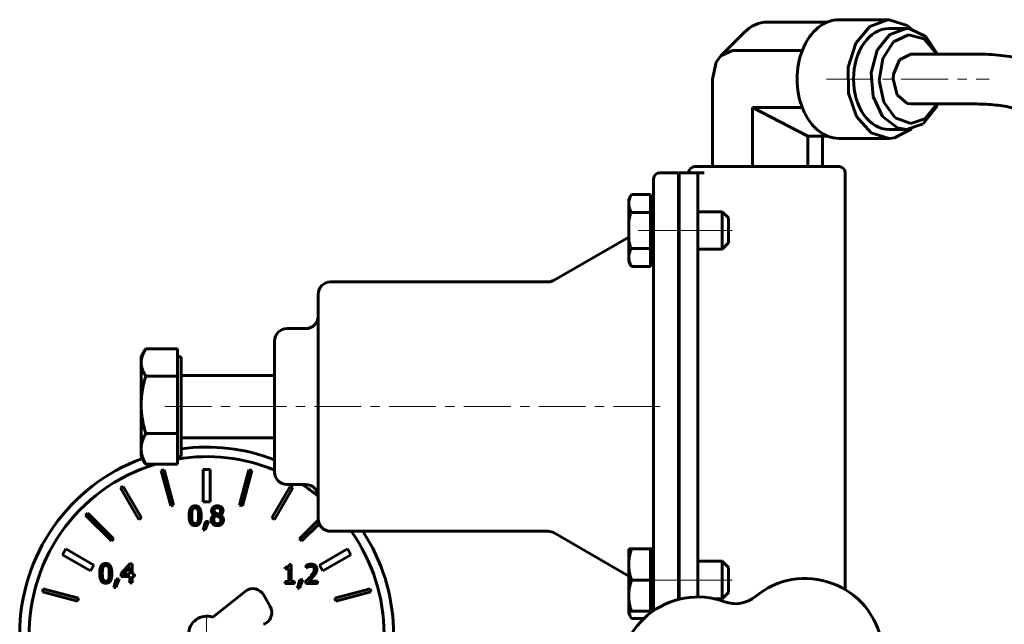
# Model space of a CAD drawing. Header units: millimetres. Extents: x -146 to 146, y -192 to 190.
# Tile 3 of 4: x -120 to 38, y 93 to 190. Entities that reach past the tile are written whole.
import ezdxf

# ---------------------------------------------------------------- set-up
doc = ezdxf.new("R2010")
doc.units = ezdxf.units.MM
for name, pattern in [('K5LT-1', [0]), ('K5LT_AXLED', [12, 7.5, -1.5, 1.5, -1.5]), ('K5LT_BASIC', [0])]:
    doc.linetypes.add(name, pattern=pattern)
doc.layers.add('Системный слой (1)', color=7, linetype='Continuous', true_color=0x6c6c6c)

# ---------------------------------------------------------------- blocks, each defined once
blk = doc.blocks.new('U3')
at = {"layer": 'Системный слой (1)', "color": 143, "linetype": 'K5LT_BASIC', "lineweight": 60, "true_color": 0x33acca}
for p, q in [((-22.25, 95.12), (-22.16, 94.72)), ((-22.16, 94.72), (-22.01, 94.32)), ((-22.01, 94.32), (-21.81, 93.93))]:
    blk.add_line(p, q, dxfattribs=at)
blk = doc.blocks.new('U11')
at = {"layer": 'Системный слой (1)', "color": 143, "linetype": 'K5LT_BASIC', "lineweight": 60, "true_color": 0x33acca}
for p, q in [((21.2, 183.56), (20.22, 181.27)), ((22.99, 184.47), (21.2, 183.56)), ((20.22, 181.27), (20.16, 180.47)), ((20.16, 180.47), (20.8, 177.94)), ((20.8, 177.94), (22.42, 176.55)), ((22.42, 176.55), (22.99, 176.47))]:
    blk.add_line(p, q, dxfattribs=at)
blk = doc.blocks.new('U12')
at = {"layer": 'Системный слой (1)', "color": 143, "linetype": 'K5LT_BASIC', "lineweight": 60, "true_color": 0x33acca}
for p, q in [((16.43, 188.91), (19.3, 189.98)), ((19.3, 189.98), (19.54, 189.99)), ((19.54, 189.99), (22.43, 189.07)), ((14.17, 186.21), (16.43, 188.91)), ((22.43, 189.07), (23.2, 188.47)), ((12.95, 182.39), (14.17, 186.21)), ((13, 178.2), (12.95, 182.39)), ((14.32, 174.45), (13, 178.2)), ((16.65, 171.86), (14.32, 174.45)), ((23.2, 172.47), (20.41, 171.02)), ((19.54, 170.94), (16.65, 171.86)), ((20.41, 171.02), (19.54, 170.94))]:
    blk.add_line(p, q, dxfattribs=at)
blk = doc.blocks.new('U13')
at = {"layer": 'Системный слой (1)', "color": 143, "linetype": 'K5LT_BASIC', "lineweight": 60, "true_color": 0x33acca}
for p, q in [((20.22, 186.44), (22.65, 187.59)), ((22.65, 187.59), (25.16, 186.92)), ((25.16, 186.92), (27.12, 184.58)), ((18.5, 183.75), (20.22, 186.44)), ((17.94, 180.22), (18.5, 183.75)), ((27.12, 184.58), (27.17, 184.47)), ((18.67, 176.75), (17.94, 180.22)), ((20.51, 174.24), (18.67, 176.75)), ((27.17, 176.47), (25.25, 174.08)), ((22.99, 173.32), (20.51, 174.24)), ((25.25, 174.08), (22.99, 173.32))]:
    blk.add_line(p, q, dxfattribs=at)
blk = doc.blocks.new('U14')
at = {"layer": 'Системный слой (1)', "color": 143, "linetype": 'K5LT_BASIC', "lineweight": 60, "true_color": 0x33acca}
for p, q in [((-7.47, 184.2), (-5.6, 185.04)), ((-8.2, 183.2), (-7.47, 184.2)), ((-8.84, 180.47), (-8.2, 183.2))]:
    blk.add_line(p, q, dxfattribs=at)
blk = doc.blocks.new('U15')
at = {"layer": 'Системный слой (1)', "color": 143, "linetype": 'K5LT_BASIC', "lineweight": 60, "true_color": 0x33acca}
for p, q in [((22.32, 188.56), (19.67, 187.64)), ((22.84, 188.53), (22.32, 188.56)), ((25.42, 187.27), (22.84, 188.53)), ((19.67, 187.64), (17.62, 185.09)), ((27.29, 184.47), (25.42, 187.27)), ((17.62, 185.09), (16.64, 181.49)), ((16.64, 181.49), (16.95, 177.66)), ((16.95, 177.66), (18.47, 174.46)), ((24.97, 173.29), (27.01, 175.84)), ((27.01, 175.84), (27.29, 176.47)), ((18.47, 174.46), (20.87, 172.63)), ((20.87, 172.63), (22.32, 172.37)), ((22.32, 172.37), (24.97, 173.29))]:
    blk.add_line(p, q, dxfattribs=at)
blk = doc.blocks.new('U32')
at = {"layer": 'Системный слой (1)', "color": 143, "linetype": 'K5LT_BASIC', "lineweight": 60, "true_color": 0x33acca}
for p, q in [((-94.1, 135.94), (-94.1, 119.95)), ((-94.1, 119.95), (-94.1, 119.94))]:
    blk.add_line(p, q, dxfattribs=at)
blk = doc.blocks.new('U33')
at = {"layer": 'Системный слой (1)', "color": 143, "linetype": 'K5LT_BASIC', "lineweight": 60, "true_color": 0x33acca}
for p, q in [((-100.23, 136.31), (-100.43, 135.65)), ((-99.89, 137), (-100.23, 136.31)), ((-99.85, 137.06), (-99.89, 137)), ((-99.82, 137.12), (-99.85, 137.06)), ((-99.78, 137.18), (-99.82, 137.12)), ((-100.43, 135.65), (-100.5, 135.01))]:
    blk.add_line(p, q, dxfattribs=at)
blk = doc.blocks.new('U46')
at = {"layer": 'Системный слой (1)', "color": 143, "linetype": 'K5LT_BASIC', "lineweight": 60, "true_color": 0x33acca}
for start, end in [(106.68627, 260.727033), (67.484601, 99.501878), (51.048256, 57.467811), (0, 35.424101), (328.201678, 0), (282.410246, 298.571835)]:
    blk.add_arc((-90, 91.4444), 28.4667, start, end, dxfattribs=at)
blk = doc.blocks.new('U48')
at = {"layer": 'Системный слой (1)', "color": 143, "linetype": 'K5LT_BASIC', "lineweight": 60, "true_color": 0x33acca}
for start, end in [(68.693283, 97.853437), (110.101011, 180), (330, 33.367013), (180, 260.703804), (280.301899, 303.55731)]:
    blk.add_arc((-90, 91.4444), 30, start, end, dxfattribs=at)
blk = doc.blocks.new('U59')
at = {"layer": 'Системный слой (1)', "color": 30, "linetype": 'K5LT_AXLED', "lineweight": 18, "true_color": 0xff8000}
for q in [(-90, 94.46), (-93.02, 91.44), (-86.98, 91.44), (-90, 88.43)]:
    blk.add_line((-90, 91.44), q, dxfattribs=at)

msp = doc.modelspace()

# ---------------------------------------------------------------- linework, layer by layer
at = {"layer": 'Системный слой (1)', "color": 143, "linetype": 'K5LT_BASIC', "lineweight": 60, "true_color": 0x33acca}
for p, q in [((11.49, 189.99), (19.54, 189.99)), ((9.63, 189.62), (0, 189.62)), ((19.54, 188.56), (22.32, 188.56)), ((-3.74, 187.94), (-7.47, 184.2)), ((5.59, 185.04), (-5.6, 185.04)), ((22.99, 184.47), (33.6, 184.47)), ((-8.84, 166.44), (-8.84, 180.47)), ((5.59, 175.89), (-2.37, 175.89)), ((6.47, 171.31), (-2.37, 175.89)), ((-2.37, 166.44), (-2.37, 175.89)), ((22.99, 176.47), (33.6, 176.47)), ((19.54, 172.37), (22.32, 172.37)), ((6.47, 166.44), (6.47, 171.31)), ((9.63, 171.31), (6.47, 171.31)), ((8.84, 166.44), (8.84, 171.31)), ((11.49, 170.94), (19.54, 170.94)), ((0, 166.44), (-11.66, 166.44)), ((11.5, 166.44), (0, 166.44)), ((-18.26, 164.44), (-18.26, 155.44)), ((-14.26, 165.44), (-17.26, 165.44)), ((-14.26, 155.44), (-14.26, 165.44)), ((-14.16, 165.44), (-14.16, 155.44)), ((-14.16, 165.44), (-11.16, 165.44)), ((-10.16, 165.44), (-11.16, 165.44)), ((-11.16, 165.44), (-11.16, 155.44)), ((12.5, 98.57), (12.5, 165.44)), ((-21.81, 161.96), (-22.26, 161.19)), ((-22.26, 161.19), (-22.26, 160.52)), ((-18.76, 161.96), (-21.81, 161.96)), ((-18.76, 161.96), (-18.76, 160.52)), ((-18.26, 161.19), (-18.76, 161.19)), ((-22.26, 160.52), (-22.26, 156.19)), ((-18.76, 160.52), (-18.76, 159.07)), ((-18.76, 159.07), (-21.81, 159.07)), ((-18.76, 159.07), (-18.76, 156.19)), ((-14.26, 159.19), (-14.16, 159.19)), ((-11.16, 159.19), (-7.26, 159.19)), ((-7.26, 159.19), (-6.26, 158.19)), ((-7.26, 159.19), (-7.26, 153.19)), ((-6.26, 158.19), (-6.26, 154.19)), ((-34.25, 148.21), (-22.26, 155.13)), ((-22.26, 156.19), (-22.26, 151.86)), ((-18.76, 156.19), (-18.76, 153.3)), ((-18.26, 155.44), (-18.26, 100.44)), ((-14.26, 100.44), (-14.26, 155.44)), ((-14.16, 155.44), (-14.16, 100.44)), ((-11.16, 155.44), (-11.16, 100.44)), ((-18.76, 153.3), (-21.81, 153.3)), ((-18.76, 153.3), (-18.76, 151.86)), ((-7.26, 153.19), (-6.26, 154.19)), ((-22.26, 151.86), (-22.26, 151.19)), ((-18.76, 151.86), (-18.76, 150.41)), ((-14.26, 153.19), (-14.16, 153.19)), ((-11.16, 153.19), (-7.26, 153.19)), ((-21.81, 150.41), (-22.26, 151.19)), ((-18.76, 150.41), (-21.81, 150.41)), ((-18.26, 151.19), (-18.76, 151.19)), ((-35.25, 147.94), (-70.1, 147.94)), ((-72.1, 145.94), (-72.1, 109.94)), ((-74.1, 140.44), (-77.1, 140.44)), ((-79.1, 138.44), (-79.1, 117.44)), ((-100.5, 135.94), (-99.89, 137.01)), ((-100.5, 135.01), (-100.5, 135.94)), ((-94.7, 137.18), (-99.78, 137.18)), ((-94.7, 137.18), (-94.7, 135.01)), ((-94.7, 135.94), (-94.1, 135.94)), ((-100.5, 128.22), (-100.5, 135.01)), ((-94.7, 135.01), (-94.7, 132.84)), ((-94.7, 132.84), (-99.78, 132.84)), ((-94.7, 132.84), (-94.7, 128.22)), ((-94.1, 132.94), (-79.1, 132.94)), ((-100.5, 121.16), (-100.5, 128.22)), ((-94.7, 128.22), (-94.7, 123.61)), ((-94.7, 123.61), (-99.78, 123.61)), ((-94.7, 123.61), (-94.7, 121.16)), ((-94.1, 122.94), (-79.1, 122.94)), ((-100.5, 119.94), (-100.5, 121.16)), ((-94.7, 121.16), (-94.7, 118.71)), ((-100.5, 119.94), (-99.89, 118.88)), ((-94.7, 118.71), (-99.78, 118.71)), ((-94.7, 119.94), (-94.1, 119.94)), ((-96.8, 117.79), (-97.28, 117.66)), ((-97.28, 117.66), (-95.77, 112.02)), ((-95.29, 112.15), (-96.8, 117.79)), ((-90.55, 117.85), (-90.55, 112.65)), ((-89.45, 117.85), (-90.55, 117.85)), ((-89.45, 112.65), (-89.45, 117.85)), ((-83.2, 117.79), (-84.71, 112.15)), ((-84.23, 112.02), (-82.72, 117.66)), ((-82.72, 117.66), (-83.2, 117.79)), ((-74.1, 115.44), (-77.1, 115.44)), ((-103.39, 115.13), (-103.82, 114.88)), ((-103.82, 114.88), (-100.9, 109.83)), ((-100.47, 110.08), (-103.39, 115.13)), ((-76.61, 115.13), (-79.53, 110.08)), ((-79.1, 109.83), (-76.18, 114.88)), ((-76.18, 114.88), (-76.61, 115.13)), ((-90.55, 112.65), (-89.45, 112.65)), ((-109.06, 110.86), (-109.42, 110.51)), ((-104.93, 106.73), (-109.06, 110.86)), ((-95.77, 112.02), (-95.29, 112.15)), ((-88.07, 110.63), (-88.5, 110.82)), ((-84.71, 112.15), (-84.23, 112.02)), ((-109.42, 110.51), (-105.29, 106.38)), ((-100.9, 109.83), (-100.47, 110.08)), ((-90.19, 109.49), (-90.55, 108.15)), ((-90.25, 108.15), (-89.68, 109.49)), ((-89.68, 109.49), (-90.19, 109.49)), ((-88.76, 110.55), (-88.76, 110.53)), ((-87.83, 110.52), (-87.83, 110.53)), ((-79.53, 110.08), (-79.1, 109.83)), ((-72.09, 109.71), (-75.07, 106.73)), ((-74.71, 106.38), (-71.94, 109.15)), ((-90.55, 108.15), (-90.25, 108.15)), ((-35.25, 107.94), (-70.1, 107.94)), ((-34.25, 107.68), (-22.26, 100.75)), ((-105.29, 106.38), (-104.93, 106.73)), ((-75.07, 106.73), (-74.71, 106.38)), ((-112.59, 105.12), (-113.14, 104.17)), ((-108.09, 102.52), (-112.59, 105.12)), ((-67.41, 105.12), (-71.91, 102.52)), ((-66.86, 104.17), (-67.41, 105.12)), ((-22.26, 105.12), (-21.81, 105.12)), ((-22.26, 105.12), (-22.26, 102.62)), ((-18.76, 105.12), (-21.81, 105.12)), ((-18.26, 105.12), (-18.76, 105.12)), ((-18.76, 105.12), (-18.76, 102.62)), ((-113.14, 104.17), (-108.64, 101.57)), ((-71.36, 101.57), (-66.86, 104.17)), ((-14.26, 103.12), (-14.16, 103.12)), ((-11.16, 103.12), (-7.26, 103.12)), ((-7.26, 103.12), (-6.26, 102.12)), ((-7.26, 103.12), (-7.26, 97.12)), ((-108.64, 101.57), (-108.09, 102.52)), ((-102.32, 102.71), (-103.69, 101.14)), ((-103.69, 101.14), (-103.69, 100.71)), ((-103.37, 101.04), (-102.34, 102.23)), ((-102.34, 102.23), (-102.34, 101.04)), ((-101.95, 102.71), (-102.32, 102.71)), ((-101.95, 101.04), (-101.95, 102.71)), ((-77.38, 102.19), (-77.38, 101.91)), ((-77.38, 101.91), (-76.83, 101.91)), ((-76.83, 101.91), (-76.83, 99.86)), ((-76.44, 102.61), (-76.75, 102.61)), ((-76.44, 99.86), (-76.44, 102.61)), ((-74, 102.48), (-74, 102.05)), ((-74, 102.05), (-73.98, 102.05)), ((-73.98, 102.05), (-73.68, 102.22)), ((-71.91, 102.52), (-71.36, 101.57)), ((-22.26, 102.62), (-22.26, 97.62)), ((-18.76, 102.62), (-18.76, 100.12)), ((-6.26, 102.12), (-6.26, 98.12)), ((-104.53, 100.24), (-104.89, 98.9)), ((-104.59, 98.9), (-104.02, 100.24)), ((-104.02, 100.24), (-104.53, 100.24)), ((-103.69, 100.71), (-102.34, 100.71)), ((-102.34, 101.04), (-103.37, 101.04)), ((-102.34, 100.71), (-102.34, 99.66)), ((-102.34, 99.66), (-101.95, 99.66)), ((-101.59, 101.04), (-101.95, 101.04)), ((-101.95, 100.71), (-101.59, 100.71)), ((-101.95, 99.66), (-101.95, 100.71)), ((-101.59, 100.71), (-101.59, 101.04)), ((-77.38, 99.86), (-77.38, 99.55)), ((-76.83, 99.86), (-77.38, 99.86)), ((-77.38, 99.55), (-75.9, 99.55)), ((-75.9, 99.86), (-76.44, 99.86)), ((-75.9, 99.55), (-75.9, 99.86)), ((-75.05, 100.14), (-75.41, 98.79)), ((-75.11, 98.79), (-74.54, 100.14)), ((-74.54, 100.14), (-75.05, 100.14)), ((-74.07, 99.98), (-74.07, 99.55)), ((-74.07, 99.55), (-72.19, 99.55)), ((-73.68, 99.91), (-72.88, 100.7)), ((-72.19, 99.91), (-73.68, 99.91)), ((-72.19, 99.55), (-72.19, 99.91)), ((-18.76, 100.12), (-21.81, 100.12)), ((-18.76, 100.12), (-18.76, 97.62)), ((-18.26, 100.44), (-18.26, 95.21)), ((-14.26, 97.02), (-14.26, 100.44)), ((-14.16, 100.44), (-14.16, 97.04)), ((-11.16, 100.44), (-11.16, 97.4)), ((-116.22, 98.73), (-116.35, 98.25)), ((-116.35, 98.25), (-110.71, 96.73)), ((-110.58, 97.22), (-116.22, 98.73)), ((-104.89, 98.9), (-104.59, 98.9)), ((-83.81, 98.3), (-89.01, 94.15)), ((-75.41, 98.79), (-75.11, 98.79)), ((-63.78, 98.73), (-69.42, 97.22)), ((-69.29, 96.73), (-63.65, 98.25)), ((-63.65, 98.25), (-63.78, 98.73)), ((-7.26, 97.12), (-6.26, 98.12)), ((-110.71, 96.73), (-110.58, 97.22)), ((-79.79, 95.88), (-80.81, 97.71)), ((-69.42, 97.22), (-69.29, 96.73)), ((-22.26, 97.62), (-22.26, 95.12)), ((-18.76, 97.62), (-18.76, 95.12)), ((-14.26, 97.12), (-14.16, 97.12)), ((-8.58, 97.12), (-7.26, 97.12)), ((-22.26, 95.12), (-22.26, 94.7)), ((-21.81, 95.12), (-22.26, 95.12)), ((-18.76, 95.12), (-21.81, 95.12)), ((-18.76, 95.12), (-18.76, 94.85)), ((-18.38, 95.12), (-18.76, 95.12)), ((-21.81, 93.93), (-22.26, 94.7)), ((-19.83, 93.93), (-21.81, 93.93))]:
    msp.add_line(p, q, dxfattribs=at)
at = {"layer": 'Системный слой (1)', "color": 30, "linetype": 'K5LT_AXLED', "lineweight": 18, "true_color": 0xff8000}
for p, q in [((9.49, 180.47), (35.6, 180.47)), ((-20.76, 156.19), (-16.26, 156.19)), ((-16.26, 156.19), (-12.16, 156.19)), ((-13.16, 156.19), (-4.26, 156.19)), ((-96.7, 127.94), (-16.26, 127.94)), ((-20.76, 100.12), (-16.26, 100.12)), ((-16.26, 100.12), (-12.16, 100.12)), ((-13.16, 100.12), (-4.26, 100.12))]:
    msp.add_line(p, q, dxfattribs=at)
at = {"layer": 'Системный слой (1)', "color": 143, "linetype": 'K5LT_BASIC', "lineweight": 60, "true_color": 0x33acca}
for centre, radius, start, end in [((-11.66, 165.44), 1, 90, 180), ((11.5, 165.44), 1, 0, 90), ((-17.26, 164.44), 1, 90, 180), ((-70.1, 145.94), 2, 90, 180), ((-35.25, 149.94), 2, 270, 300), ((-74.1, 142.44), 2, 270, 0), ((-77.1, 138.44), 2, 90, 180), ((-77.1, 117.44), 2, 180, 270), ((-74.1, 113.44), 2, 0, 90), ((-70.1, 109.94), 2, 180, 270), ((-35.25, 105.94), 2, 60, 90), ((6.06, 87.86), 12.5, 9.7518, 129.7518), ((-82.56, 96.74), 2, 29.0285, 128.5958), ((-11.19, 84.9), 12.5, 69.7518, 189.7518), ((-5.13, 101.32), 5, 249.7518, 309.7518), ((-81.54, 94.91), 2, 289.0603, 29.0285), ((-90, 91.44), 2.88, 69.8338, 182.2432)]:
    msp.add_arc(centre, radius, start, end, dxfattribs=at)
for centre, major_axis, start_param, end_param in [((11.49, 180.47), (0, 9.52), 0, 3.141593), ((0, 180.47), (0, -9.15), 3.141593, 3.757072), ((19.54, 180.47), (0, -8.1), 3.141593, 6.283185)]:
    msp.add_ellipse(centre, major_axis=major_axis, ratio=0.707107, start_param=start_param, end_param=end_param, dxfattribs=at)
for points, knots in [([(33.6, 184.47), (34.91, 184.47), (36.19, 184.4), (38.74, 184.12), (40, 183.91), (42.48, 183.36), (43.7, 183.01), (46.06, 182.19), (47.21, 181.72), (49.2, 180.77), (50.04, 180.32), (52.06, 179.15), (53.23, 178.38), (55.57, 176.64), (56.74, 175.66), (58.95, 173.61), (60, 172.54), (62.27, 169.99), (63.48, 168.47), (66.04, 164.93), (67.36, 162.87), (69.88, 158.49), (71.08, 156.17), (73.21, 151.6), (74.16, 149.36), (75.96, 144.77), (76.8, 142.43), (78.39, 137.68), (79.13, 135.26), (80.52, 130.38), (81.17, 127.91), (82.18, 123.83), (82.57, 122.22), (83.03, 120.1), (83.15, 119.6), (83.71, 116.9), (84.17, 114.7), (84.64, 112.38), (84.66, 112.26), (84.76, 111.78), (84.82, 111.42), (85.81, 106.2), (86.62, 101.27), (87.49, 95.33), (87.63, 94.3), (87.97, 91.84), (88.16, 90.39), (88.44, 88.26), (88.53, 87.57), (89.39, 80.55), (90.06, 74.12), (90.75, 66.15), (90.88, 64.57), (91.05, 62.49), (91.1, 61.98), (91.19, 60.54), (91.28, 59.62), (91.57, 55.36), (91.82, 52.03), (92.39, 42.21), (92.72, 35.69), (92.98, 29), (93, 28.8), (93.32, 12.77), (93.86, -3.07), (93.98, -23.21), (93.99, -27.54), (94, -33.9), (94, -35.92), (94, -40.77), (94, -43.6), (94, -46.77), (94, -47.13), (94, -47.48)], [0, 0, 0, 0, 0.517664, 0.517664, 1.029625, 1.029625, 1.525738, 1.525738, 2.005317, 2.005317, 2.371691, 2.371691, 2.89868, 2.89868, 3.451697, 3.451697, 3.989569, 3.989569, 4.670726, 4.670726, 5.494297, 5.494297, 6.34933, 6.34933, 7.139444, 7.139444, 7.929557, 7.929557, 8.719671, 8.719671, 9.509785, 9.509785, 10.023194, 10.023194, 10.181189, 10.181189, 10.872996, 10.872996, 10.910048, 10.910048, 11.022886, 11.022886, 12.535987, 12.535987, 12.851586, 12.851586, 13.294334, 13.294334, 13.505492, 13.505492, 15.4445, 15.4445, 15.923722, 15.923722, 16.078482, 16.078482, 16.358649, 16.358649, 17.365246, 17.365246, 19.322518, 19.322518, 19.383887, 19.383887, 24.135838, 24.135838, 25.438653, 25.438653, 26.045648, 26.045648, 26.894823, 26.894823, 26.998403, 26.998403, 26.998403, 26.998403]), ([(33.6, 176.47), (34.62, 176.47), (35.62, 176.41), (37.57, 176.2), (38.53, 176.04), (40.43, 175.62), (41.37, 175.35), (43.19, 174.72), (44.07, 174.35), (45.82, 173.52), (46.69, 173.04), (47.8, 172.35), (48.05, 172.19), (49.25, 171.39), (50.18, 170.69), (52.09, 169.1), (53.05, 168.19), (55.02, 166.14), (56.01, 164.99), (58.13, 162.28), (59.24, 160.7), (61.48, 157.12), (62.61, 155.12), (64.71, 150.96), (65.7, 148.81), (67.51, 144.49), (68.34, 142.32), (69.9, 137.9), (70.63, 135.66), (72.02, 131.08), (72.67, 128.75), (74.04, 123.51), (74.71, 120.58), (75.51, 117.12), (75.62, 116.6), (75.96, 114.96), (76.2, 113.84), (77.35, 108.1), (78.17, 103.37), (79.2, 96.72), (79.49, 94.78), (80.03, 90.88), (80.29, 88.92), (80.61, 86.37), (80.69, 85.78), (80.92, 83.84), (81.08, 82.5), (81.88, 75.42), (82.36, 69.63), (82.97, 63.34), (83, 62.8), (83.16, 61.07), (83.23, 59.88), (83.35, 58.3), (83.38, 57.9), (83.62, 54.58), (83.82, 51.64), (84.2, 45.36), (84.39, 42.01), (85.17, 26.14), (85.53, 13.52), (85.77, -0.93), (85.8, -2.84), (85.86, -7.82), (85.89, -10.9), (85.94, -16.61), (85.95, -19.22), (85.98, -24.06), (85.98, -26.29), (85.99, -29.64), (85.99, -30.76), (86, -32.67), (86, -33.45), (86, -35.47), (86, -36.71), (86, -38.33), (86, -38.72), (86, -40.49), (86, -41.87), (86, -44.64), (86, -46.03), (86, -47.43), (86, -47.46), (86, -47.48)], [0, 0, 0, 0, 0.471299, 0.471299, 0.937837, 0.937837, 1.394544, 1.394544, 1.828753, 1.828753, 2.269764, 2.269764, 2.404242, 2.404242, 2.89691, 2.89691, 3.426669, 3.426669, 4.019624, 4.019624, 4.732147, 4.732147, 5.53909, 5.53909, 6.346032, 6.346032, 7.125801, 7.125801, 7.90557, 7.90557, 8.685339, 8.685339, 9.655999, 9.655999, 9.828507, 9.828507, 10.195602, 10.195602, 11.705865, 11.705865, 12.327341, 12.327341, 12.954576, 12.954576, 13.142857, 13.142857, 13.570291, 13.570291, 15.386411, 15.386411, 15.556111, 15.556111, 15.931433, 15.931433, 16.056193, 16.056193, 16.979084, 16.979084, 18.02281, 18.02281, 21.956043, 21.956043, 22.55421, 22.55421, 23.512683, 23.512683, 24.330069, 24.330069, 25.027137, 25.027137, 25.376094, 25.376094, 25.621596, 25.621596, 26.007541, 26.007541, 26.128551, 26.128551, 26.560883, 26.560883, 26.993214, 26.993214, 26.998339, 26.998339, 26.998339, 26.998339]), ([(-21.81, 161.96), (-21.87, 161.86), (-21.96, 161.69), (-22.06, 161.46), (-22.14, 161.27), (-22.19, 161.09), (-22.23, 160.88), (-22.25, 160.7), (-22.26, 160.56), (-22.26, 160.52)], [0, 0, 0, 0, 2.192924, 3.518258, 4.904265, 6.184645, 7.247847, 9.058584, 10, 10, 10, 10]), ([(-22.26, 160.52), (-22.26, 160.43), (-22.25, 160.26), (-22.2, 160), (-22.14, 159.77), (-22.02, 159.46), (-21.91, 159.24), (-21.81, 159.07)], [0, 0, 0, 0, 1.447402, 2.799721, 4.280074, 5.188369, 8, 8, 8, 8]), ([(-21.81, 153.3), (-21.87, 153.2), (-21.96, 153.03), (-22.06, 152.8), (-22.14, 152.61), (-22.19, 152.42), (-22.23, 152.22), (-22.25, 152.04), (-22.26, 151.9), (-22.26, 151.86)], [0, 0, 0, 0, 2.192924, 3.518258, 4.904265, 6.184645, 7.247847, 9.058584, 10, 10, 10, 10]), ([(-22.26, 151.86), (-22.26, 151.77), (-22.25, 151.6), (-22.2, 151.34), (-22.14, 151.11), (-22.02, 150.8), (-21.91, 150.58), (-21.81, 150.41)], [0, 0, 0, 0, 1.447402, 2.799721, 4.280074, 5.188369, 8, 8, 8, 8]), ([(-21.81, 105.12), (-21.87, 104.95), (-21.96, 104.66), (-22.06, 104.25), (-22.14, 103.92), (-22.19, 103.61), (-22.23, 103.26), (-22.25, 102.94), (-22.26, 102.7), (-22.26, 102.62)], [0, 0, 0, 0, 2.192924, 3.518258, 4.904265, 6.184645, 7.247847, 9.058584, 10, 10, 10, 10]), ([(-22.26, 102.62), (-22.26, 102.47), (-22.25, 102.17), (-22.2, 101.72), (-22.14, 101.33), (-22.02, 100.79), (-21.91, 100.41), (-21.81, 100.12)], [0, 0, 0, 0, 1.447402, 2.799721, 4.280074, 5.188369, 8, 8, 8, 8]), ([(-21.81, 100.12), (-21.87, 99.95), (-21.96, 99.66), (-22.06, 99.25), (-22.14, 98.92), (-22.19, 98.61), (-22.23, 98.26), (-22.25, 97.94), (-22.26, 97.7), (-22.26, 97.62)], [0, 0, 0, 0, 2.192924, 3.518258, 4.904265, 6.184645, 7.247847, 9.058584, 10, 10, 10, 10]), ([(-22.26, 97.62), (-22.26, 97.47), (-22.25, 97.17), (-22.2, 96.72), (-22.14, 96.33), (-22.02, 95.79), (-21.91, 95.41), (-21.81, 95.12)], [0, 0, 0, 0, 1.447402, 2.799721, 4.280074, 5.188369, 8, 8, 8, 8])]:
    msp.add_open_spline(points, degree=3, knots=knots, dxfattribs=at)
at = {"layer": 'Системный слой (1)', "color": 7, "linetype": 'K5LT-1'}
for points, knots in [([(-21.81, 159.07), (-21.83, 159.01), (-21.88, 158.85), (-21.96, 158.55), (-22.06, 158.12), (-22.14, 157.67), (-22.2, 157.25), (-22.23, 156.96), (-22.24, 156.72), (-22.25, 156.54), (-22.26, 156.36), (-22.26, 156.25), (-22.26, 156.19)], [0, 0, 0, 0, 1.432862, 3.725441, 7.16431, 11.338281, 14.003711, 16.66914, 18.001855, 19.33457, 20.667285, 22, 22, 22, 22]), ([(-22.26, 156.19), (-22.26, 156.11), (-22.26, 155.94), (-22.25, 155.7), (-22.23, 155.46), (-22.2, 155.16), (-22.15, 154.8), (-22.07, 154.32), (-21.96, 153.82), (-21.86, 153.46), (-21.81, 153.3)], [0, 0, 0, 0, 1.818464, 3.636928, 5.455392, 7.273856, 10.465691, 13.657526, 18.304216, 22, 22, 22, 22])]:
    msp.add_open_spline(points, degree=3, knots=knots, dxfattribs=at)
at = {"layer": 'Системный слой (1)', "color": 143, "linetype": 'K5LT_BASIC', "lineweight": 60, "true_color": 0x33acca}
for points, weights in [([(-100.5, 135.01), (-100.5, 134), (-99.78, 132.84)], [1, 1.0379548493, 1]), ([(-99.78, 132.84), (-100.5, 130.37), (-100.5, 128.22)], [1, 1.0379548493, 1]), ([(-100.5, 128.22), (-100.5, 126.08), (-99.78, 123.61)], [1, 1.0379548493, 1]), ([(-99.78, 123.61), (-100.5, 122.3), (-100.5, 121.16)], [1, 1.0379548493, 1]), ([(-100.5, 121.16), (-100.5, 120.02), (-99.78, 118.71)], [1, 1.0379548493, 1]), ([(-99.78, 118.71), (-99.84, 118.8), (-99.89, 118.88)], [1, 1.00273033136, 1.00506784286])]:
    msp.add_rational_spline(points, weights, degree=2, dxfattribs=at)
for points in [[(-91.84, 112.02), (-92.34, 112.02), (-92.81, 111.25), (-92.81, 110.43)], [(-92.4, 110.43), (-92.4, 110.73), (-92.36, 111.2), (-92.29, 111.36)], [(-92.29, 111.36), (-92.23, 111.52), (-92.01, 111.68), (-91.84, 111.68)], [(-90.87, 110.43), (-90.87, 111.22), (-91.34, 112.02), (-91.84, 112.02)], [(-91.84, 111.68), (-91.67, 111.68), (-91.45, 111.52), (-91.39, 111.36)], [(-91.39, 111.36), (-91.33, 111.21), (-91.28, 110.74), (-91.28, 110.43)], [(-88.28, 112.02), (-88.68, 112.02), (-89.2, 111.56), (-89.2, 111.22)], [(-89.2, 111.22), (-89.2, 110.99), (-88.99, 110.68), (-88.76, 110.55)], [(-88.79, 111.27), (-88.79, 111.48), (-88.51, 111.72), (-88.29, 111.72)], [(-88.5, 110.82), (-88.65, 110.91), (-88.79, 111.12), (-88.79, 111.27)], [(-88.29, 111.72), (-88.04, 111.72), (-87.77, 111.45), (-87.77, 111.24)], [(-87.37, 111.25), (-87.37, 111.59), (-87.87, 112.02), (-88.28, 112.02)], [(-87.77, 111.24), (-87.77, 111.06), (-87.89, 110.77), (-88.07, 110.63)], [(-87.83, 110.53), (-87.61, 110.64), (-87.37, 111.04), (-87.37, 111.25)], [(-92.81, 110.43), (-92.81, 109.62), (-92.34, 108.84), (-91.84, 108.84)], [(-92.3, 109.51), (-92.36, 109.68), (-92.4, 110.11), (-92.4, 110.43)], [(-91.84, 109.18), (-92.02, 109.18), (-92.24, 109.35), (-92.3, 109.51)], [(-91.84, 108.84), (-91.34, 108.84), (-90.87, 109.61), (-90.87, 110.43)], [(-91.39, 109.5), (-91.45, 109.34), (-91.67, 109.18), (-91.84, 109.18)], [(-91.28, 110.43), (-91.28, 110.12), (-91.33, 109.65), (-91.39, 109.5)], [(-88.76, 110.53), (-89.01, 110.41), (-89.28, 109.99), (-89.28, 109.75)], [(-89.28, 109.75), (-89.28, 109.56), (-89.14, 109.22), (-89.02, 109.1)], [(-89.02, 109.1), (-88.89, 108.97), (-88.51, 108.84), (-88.28, 108.84)], [(-88.87, 109.78), (-88.87, 109.99), (-88.68, 110.32), (-88.52, 110.43)], [(-88.28, 109.14), (-88.53, 109.14), (-88.87, 109.5), (-88.87, 109.78)], [(-88.52, 110.43), (-88.37, 110.37), (-88.14, 110.28), (-88.07, 110.24)], [(-88.28, 108.84), (-87.86, 108.84), (-87.29, 109.36), (-87.29, 109.76)], [(-87.71, 109.72), (-87.71, 109.45), (-88.02, 109.14), (-88.28, 109.14)], [(-88.07, 110.24), (-87.86, 110.13), (-87.71, 109.9), (-87.71, 109.72)], [(-87.29, 109.76), (-87.29, 110.04), (-87.57, 110.39), (-87.83, 110.52)], [(-106.18, 102.77), (-106.68, 102.77), (-107.16, 102.01), (-107.16, 101.18)], [(-105.21, 101.18), (-105.21, 101.98), (-105.68, 102.77), (-106.18, 102.77)], [(-107.16, 101.18), (-107.16, 100.38), (-106.68, 99.6), (-106.18, 99.6)], [(-106.74, 101.18), (-106.74, 101.48), (-106.7, 101.96), (-106.63, 102.11)], [(-106.64, 100.26), (-106.7, 100.43), (-106.74, 100.86), (-106.74, 101.18)], [(-106.63, 102.11), (-106.57, 102.27), (-106.35, 102.43), (-106.18, 102.43)], [(-106.18, 102.43), (-106.01, 102.43), (-105.79, 102.27), (-105.73, 102.12)], [(-106.18, 99.6), (-105.68, 99.6), (-105.21, 100.36), (-105.21, 101.18)], [(-105.73, 102.12), (-105.67, 101.96), (-105.62, 101.5), (-105.62, 101.18)], [(-105.62, 101.18), (-105.62, 100.87), (-105.67, 100.41), (-105.73, 100.26)], [(-76.75, 102.61), (-76.77, 102.36), (-77.07, 102.19), (-77.38, 102.19)], [(-73.22, 102.66), (-73.43, 102.66), (-73.88, 102.54), (-74, 102.48)], [(-73.68, 102.22), (-73.58, 102.26), (-73.36, 102.31), (-73.25, 102.31)], [(-72.73, 101.81), (-72.73, 101.56), (-72.98, 101.1), (-73.33, 100.72)], [(-73.25, 102.31), (-73.14, 102.31), (-72.95, 102.25), (-72.88, 102.19)], [(-72.31, 101.83), (-72.31, 102.21), (-72.8, 102.66), (-73.22, 102.66)], [(-72.88, 102.19), (-72.81, 102.13), (-72.73, 101.93), (-72.73, 101.81)], [(-72.88, 100.7), (-72.76, 100.82), (-72.55, 101.08), (-72.47, 101.22)], [(-72.47, 101.22), (-72.4, 101.35), (-72.31, 101.65), (-72.31, 101.83)], [(-106.18, 99.93), (-106.36, 99.93), (-106.58, 100.11), (-106.64, 100.26)], [(-105.73, 100.26), (-105.79, 100.1), (-106.01, 99.93), (-106.18, 99.93)], [(-73.33, 100.72), (-73.5, 100.53), (-73.87, 100.17), (-74.07, 99.98)]]:
    msp.add_open_spline(points, degree=2, dxfattribs=at)

# ---------------------------------------------------------------- block references
at = {"layer": 'Системный слой (1)'}
for name in ['U12', 'U15', 'U13', 'U14', 'U11', 'U33', 'U32', 'U48', 'U46', 'U3', 'U59']:
    msp.add_blockref(name, (0, 0), dxfattribs=at)

doc.saveas('drawing.dxf')
